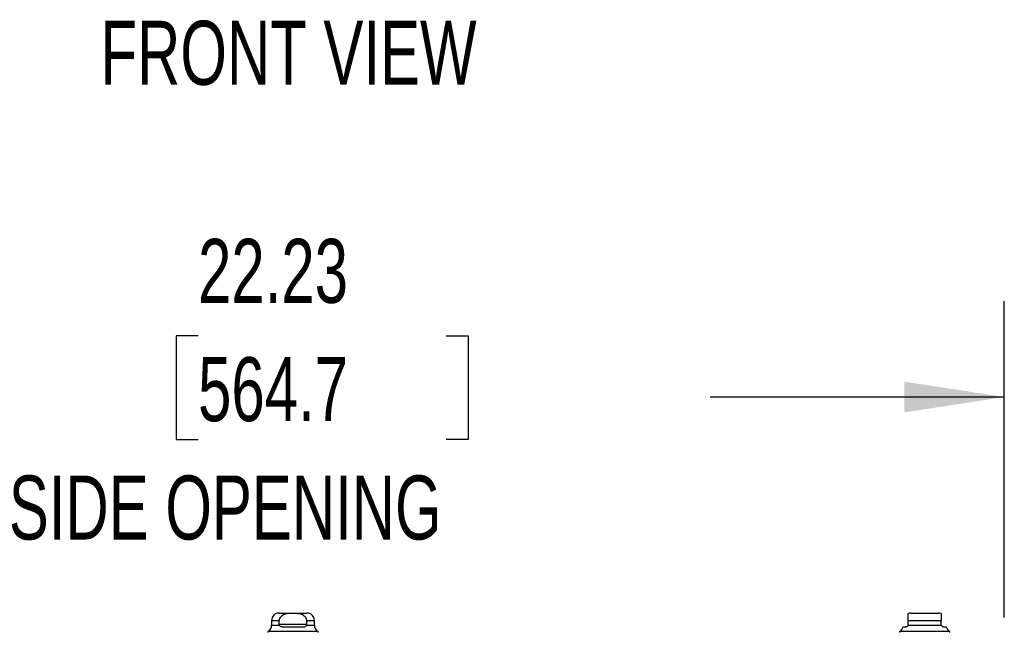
# Model space of a CAD drawing. Header units: inches. Extents: x 0.2 to 10.8, y 0.2 to 8.2.
# Tile 16 of 112: x 3.56 to 4.842, y 2.254 to 3.05. Entities that reach past the tile are written whole.
import ezdxf

# ---------------------------------------------------------------- set-up
doc = ezdxf.new("R2010")
doc.units = ezdxf.units.IN
doc.header["$MEASUREMENT"] = 0
doc.linetypes.add('HIDDEN', pattern=[0.075, 0.05, -0.025])
doc.layers.add('DIMENSIONS', color=140, linetype='Continuous')
doc.layers.add('TEXT', color=140, linetype='Continuous')
doc.styles.add('SLDTEXTSTYLE0', font='TXT', dxfattribs={"width": 0.7})
doc.dimstyles.new('SLDDIMSTYLE0', dxfattribs={"dimtxt": 0.084961, "dimasz": 0.13, "dimexe": 0, "dimexo": 0.0625, "dimgap": 0.02124, "dimtad": 0, "dimtih": 1, "dimtoh": 1, "dimlfac": 12, "dimrnd": 1e-09, "dimzin": 12, "dimdsep": 46, "dimtxsty": 'SLDTEXTSTYLE0', "dimsah": 1, "dimcen": 0.09, "dimadec": 0, "dimazin": 3, "dimtfac": 1, "dimtofl": 0, "dimtmove": 0, "dimatfit": 3, "dimfxl": 0, "dimfrac": 2, "dimtolj": 1, "dimtzin": 12, "dimarcsym": 0})

# ---------------------------------------------------------------- blocks, each defined once
blk = doc.blocks.new('_D_16')
at = {"layer": 'DIMENSIONS'}
for p, q in [((2.9891, 2.2716), (2.9891, 2.6838)), ((4.8416, 2.2716), (4.8416, 2.6838)), ((3.7919, 2.6383), (3.7634, 2.6383)), ((3.7634, 2.6383), (3.7634, 2.5033)), ((4.1151, 2.6383), (4.1436, 2.6383)), ((4.1436, 2.6383), (4.1436, 2.5033)), ((2.9891, 2.5588), (3.4485, 2.5588)), ((4.8416, 2.5588), (4.4585, 2.5588)), ((3.7634, 2.5033), (3.7919, 2.5033)), ((4.1436, 2.5033), (4.1151, 2.5033))]:
    blk.add_line(p, q, dxfattribs=at)
for points in [[(2.9891, 2.5588), (3.1191, 2.5388), (3.1191, 2.5788)], [(4.8416, 2.5588), (4.7116, 2.5788), (4.7116, 2.5388)]]:
    blk.add_solid(points, dxfattribs=at)
at = {"layer": 'DIMENSIONS', "attachment_point": 1, "style": 'SLDTEXTSTYLE0'}
for s, insert, char_height in [('22.23', (3.7919, 2.7647), 0.08333), ('564.7', (3.7919, 2.6107), 0.08333), ('INSIDE OPENING', (3.4675, 2.4566), 0.083333)]:
    blk.add_mtext(s, dxfattribs=dict(at, insert=insert, char_height=char_height))

msp = doc.modelspace()

# ---------------------------------------------------------------- linework, layer by layer
at = {"color": 7, "linetype": 'Continuous', "lineweight": 25}
for p, q in [((3.8974124, 2.277579), (3.9335017, 2.277579)), ((4.7198984, 2.277579), (4.737943, 2.277579)), ((4.737943, 2.277579), (4.7559877, 2.277579)), ((3.8875699, 2.2677365), (3.8875699, 2.2618244)), ((3.8875699, 2.2677365), (3.8974871, 2.2677365)), ((3.8875699, 2.2618244), (3.8976705, 2.2618244)), ((3.8974871, 2.2628152), (3.8974871, 2.2677365)), ((3.9334269, 2.2628152), (3.8974871, 2.2628152)), ((3.901769, 2.2595344), (3.929145, 2.2595344)), ((3.9332435, 2.2618244), (3.9433442, 2.2618244)), ((3.9334269, 2.2628152), (3.9334269, 2.2677365)), ((3.9334269, 2.2677365), (3.9433442, 2.2677365)), ((3.9433442, 2.2618244), (3.9433442, 2.2677365)), ((4.7097858, 2.2595344), (4.7133367, 2.2595344)), ((4.7164644, 2.2618244), (4.7594217, 2.2618244)), ((4.7166176, 2.2677365), (4.7592685, 2.2677365)), ((4.7166176, 2.2628152), (4.7166176, 2.2677365)), ((4.7592685, 2.2628152), (4.7592685, 2.2677365)), ((4.7625493, 2.2595344), (4.7661003, 2.2595344)), ((3.8833517, 2.2537471), (3.9475624, 2.2537471)), ((4.7058377, 2.2537471), (4.737943, 2.2537471)), ((4.737943, 2.2537471), (4.7700484, 2.2537471))]:
    msp.add_line(p, q, dxfattribs=at)
at = {"color": 7, "linetype": 'HIDDEN', "lineweight": 18}
for p, q in [((3.8974871, 2.2677365), (3.8875699, 2.2677365)), ((3.8974871, 2.2677365), (3.8875699, 2.2677365)), ((3.8976705, 2.2618244), (3.8875699, 2.2618244)), ((3.8976705, 2.2618244), (3.8875699, 2.2618244)), ((3.8974871, 2.2628152), (3.9334269, 2.2628152)), ((3.8974871, 2.2628152), (3.9334269, 2.2628152)), ((3.9334269, 2.2628152), (3.8974871, 2.2628152)), ((3.9332435, 2.2618244), (3.9433442, 2.2618244)), ((3.9433442, 2.2618244), (3.9332435, 2.2618244)), ((3.9334269, 2.2677365), (3.9433442, 2.2677365)), ((3.9433442, 2.2677365), (3.9334269, 2.2677365)), ((4.7594217, 2.2618244), (4.7164644, 2.2618244)), ((4.7164644, 2.2618244), (4.7594217, 2.2618244)), ((4.7594217, 2.2618244), (4.7164644, 2.2618244)), ((4.7592685, 2.2677365), (4.7166176, 2.2677365)), ((4.7166176, 2.2677365), (4.7592685, 2.2677365)), ((4.7592685, 2.2677365), (4.7166176, 2.2677365)), ((3.9475624, 2.2537471), (3.8833517, 2.2537471)), ((3.9475624, 2.2537471), (3.883497, 2.2537471)), ((4.7700484, 2.2537471), (4.7058377, 2.2537471)), ((4.705874, 2.2537471), (4.770012, 2.2537471))]:
    msp.add_line(p, q, dxfattribs=at)
at = {"color": 7, "linetype": 'Continuous', "lineweight": 25}
for centre, radius, start, end in [((3.8974124, 2.2677365), 0.0098425, 90, 180), ((3.9335017, 2.2677365), 0.0098425, 0, 90), ((4.7198984, 2.2677365), 0.0098425, 90, 109.6081192), ((4.7559877, 2.2677365), 0.0098425, 70.2500112, 90), ((3.8777274, 2.2618244), 0.0098425, 304.8499046, 0), ((3.9531867, 2.2618244), 0.0098425, 180, 235.1500954), ((4.7002134, 2.2618244), 0.0098425, 304.8499046, 346.5458794), ((4.7756727, 2.2618244), 0.0098425, 193.4541206, 235.1500954), ((3.8842891, 2.2524009), 0.0016404, 124.8499046, 180), ((3.946625, 2.2524009), 0.0016404, 0, 55.1500954), ((4.7067751, 2.2524009), 0.0016404, 124.8499046, 180), ((4.769111, 2.2524009), 0.0016404, 0, 55.1500954)]:
    msp.add_arc(centre, radius, start, end, dxfattribs=at)
for points, knots in [([(3.9334269, 2.2677365), (3.9334269, 2.2682114), (3.933374, 2.2686764), (3.9331704, 2.2695879), (3.9330169, 2.2700394), (3.9326254, 2.2708954), (3.9323891, 2.2712995), (3.9318446, 2.2720654), (3.931535, 2.2724275), (3.9305428, 2.2734209), (3.9297808, 2.27398), (3.928152, 2.2749151), (3.927298, 2.2752861), (3.925535, 2.2758948), (3.9246206, 2.2761323), (3.9227934, 2.2765026), (3.9218764, 2.2766375), (3.919119, 2.2769419), (3.9172722, 2.2770172), (3.9135685, 2.277015), (3.9117032, 2.2769367), (3.9080071, 2.2765185), (3.9061606, 2.2761741), (3.9035412, 2.2752552), (3.9026857, 2.2748778), (3.9010728, 2.2739382), (3.900324, 2.2733822), (3.899009, 2.2720477), (3.8984698, 2.271299), (3.8978895, 2.2700188), (3.8977395, 2.2695728), (3.8975394, 2.2686697), (3.8974871, 2.2682084), (3.8974871, 2.2677365)], [0, 0, 0, 0, 0.03125, 0.03125, 0.0625, 0.0625, 0.09375, 0.09375, 0.125, 0.125, 0.1875, 0.1875, 0.25, 0.25, 0.3125, 0.3125, 0.375, 0.375, 0.5, 0.5, 0.625, 0.625, 0.75, 0.75, 0.8125, 0.8125, 0.875, 0.875, 0.9375, 0.9375, 0.96875, 0.96875, 1, 1, 1, 1]), ([(4.7166176, 2.2677365), (4.7166176, 2.2685351), (4.7166176, 2.2701292), (4.7166176, 2.2724338), (4.7166176, 2.2746915), (4.7166176, 2.2763863), (4.7166176, 2.2770088), (4.7166176, 2.2769434), (4.7166176, 2.2769224)], [0, 0, 0, 0, 0.1069754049, 0.2135308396, 0.3566164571, 0.5735303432, 0.8626412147, 1, 1, 1, 1]), ([(4.7592685, 2.2769224), (4.7592685, 2.2769406), (4.7592685, 2.2769842), (4.7592685, 2.2764115), (4.7592685, 2.2750941), (4.7592685, 2.272928), (4.7592685, 2.2704946), (4.7592685, 2.2685956), (4.7592685, 2.2677365)], [0, 0, 0, 0, 0.159625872, 0.38299918, 0.607726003, 0.745716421, 0.884961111, 1, 1, 1, 1]), ([(3.901769, 2.2595344), (3.9013341, 2.2595344), (3.9009127, 2.2595605), (3.9001013, 2.2596921), (3.8997066, 2.2597993), (3.8989807, 2.2601358), (3.8986457, 2.2603686), (3.8980783, 2.2609856), (3.8978428, 2.2613741), (3.8976705, 2.2618244)], [0, 0, 0, 0, 0.25, 0.25, 0.5, 0.5, 0.75, 0.75, 1, 1, 1, 1]), ([(3.929145, 2.2595344), (3.92958, 2.2595344), (3.9300014, 2.2595605), (3.9308127, 2.2596921), (3.9312075, 2.2597993), (3.9319333, 2.2601358), (3.9322683, 2.2603686), (3.9328358, 2.2609856), (3.9330713, 2.2613741), (3.9332435, 2.2618244)], [0, 0, 0, 0, 0.25, 0.25, 0.5, 0.5, 0.75, 0.75, 1, 1, 1, 1]), ([(4.7164644, 2.2618244), (4.7163218, 2.2613743), (4.7160929, 2.2609894), (4.715562, 2.2603701), (4.7152615, 2.260137), (4.7146765, 2.2598015), (4.7143861, 2.2596939), (4.7138368, 2.2595604), (4.7135789, 2.2595344), (4.7133367, 2.2595344)], [0, 0, 0, 0, 0.25, 0.25, 0.5, 0.5, 0.75, 0.75, 1, 1, 1, 1]), ([(4.7625493, 2.2595344), (4.7623074, 2.2595344), (4.7620505, 2.2595605), (4.761506, 2.2596921), (4.761214, 2.2597993), (4.760626, 2.2601358), (4.7603259, 2.2603686), (4.7597959, 2.2609856), (4.7595643, 2.2613741), (4.7594217, 2.2618244)], [0, 0, 0, 0, 0.25, 0.25, 0.5, 0.5, 0.75, 0.75, 1, 1, 1, 1])]:
    msp.add_open_spline(points, degree=3, knots=knots, dxfattribs=at)
for points in [[(3.8976705, 2.2618244), (3.8975523, 2.2621333), (3.8974871, 2.2624698), (3.8974871, 2.2628152)], [(3.9332435, 2.2618244), (3.9333617, 2.2621333), (3.9334269, 2.2624698), (3.9334269, 2.2628152)], [(4.7166176, 2.2628152), (4.7166176, 2.2624696), (4.7165624, 2.2621336), (4.7164644, 2.2618244)], [(4.7594217, 2.2618244), (4.7593238, 2.2621333), (4.7592685, 2.2624698), (4.7592685, 2.2628152)]]:
    msp.add_open_spline(points, degree=3, dxfattribs=at)

# ---------------------------------------------------------------- texts
at = {"layer": 'TEXT', "insert": (3.9096381, 3.0486375), "char_height": 0.08333333, "attachment_point": 2, "style": 'SLDTEXTSTYLE0'}
msp.add_mtext('FRONT VIEW', dxfattribs=at)

# ---------------------------------------------------------------- dimensions: what is measured, and where the dimension line sits
at = {"layer": 'DIMENSIONS'}
dim = msp.add_linear_dim(base=(4.8415848, 2.5588313), p1=(2.9890571, 2.2215685), p2=(4.8415848, 2.2215685), angle=0, text='<>\\PINSIDE OPENING', dimstyle='SLDDIMSTYLE0', dxfattribs=at)
dim.commit()
dim.dimension.update_dxf_attribs({"geometry": '_D_16', "text_midpoint": (3.9534776, 2.5588313), "dimtype": 160})

doc.saveas('drawing.dxf')
